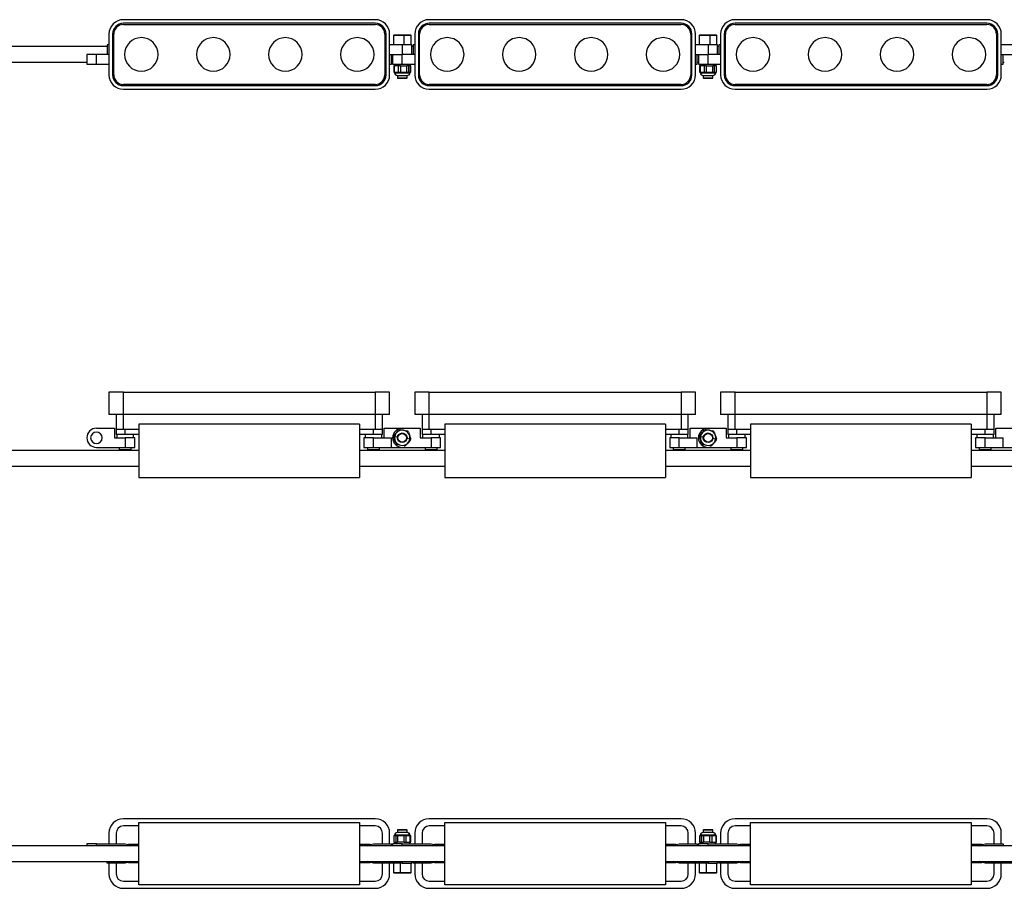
# Model space of a CAD drawing. Header units: millimetres. Extents: x -719 to 2929, y 432 to 794.
# Tile 5 of 15: x -309 to 102, y 432 to 794. Entities that reach past the tile are written whole.
import ezdxf

# ---------------------------------------------------------------- set-up
doc = ezdxf.new("R2010")
doc.units = ezdxf.units.MM

# ---------------------------------------------------------------- blocks, each defined once
blk = doc.blocks.new('Drawing View1')
at = {"color": 7, "linetype": 'Continuous', "lineweight": 25}
for p, q in [((311.45, 17.75), (206.45, 17.75)), ((438.95, 17.75), (333.95, 17.75)), ((566.45, 17.75), (461.45, 17.75)), ((311.45, 16.25), (206.45, 16.25)), ((206.45, 15.75), (311.45, 15.75)), ((438.95, 16.25), (333.95, 16.25)), ((333.95, 15.75), (438.95, 15.75)), ((566.45, 16.25), (461.45, 16.25)), ((461.45, 15.75), (566.45, 15.75)), ((200.45, 11.75), (200.45, -5.25)), ((201.95, 11.75), (201.95, -5.25)), ((202.45, -5.25), (202.45, 11.75)), ((315.45, 11.75), (315.45, -5.25)), ((315.95, -5.25), (315.95, 11.75)), ((317.45, -5.25), (317.45, 11.75)), ((319.17, 11.25), (319.03, 11.12)), ((319.03, 11.12), (319.03, 7.25)), ((323.42, 11.12), (319.03, 11.12)), ((323.4, 11.25), (319.17, 11.25)), ((323.42, 11.12), (323.4, 11.25)), ((326.23, 11.25), (323.4, 11.25)), ((323.42, 11.12), (323.42, 7.25)), ((326.37, 11.12), (323.42, 11.12)), ((326.37, 11.12), (326.23, 11.25)), ((326.37, 7.25), (326.37, 11.12)), ((327.95, 11.75), (327.95, -5.25)), ((329.45, 11.75), (329.45, -5.25)), ((329.95, -5.25), (329.95, 11.75)), ((442.95, 11.75), (442.95, -5.25)), ((443.45, -5.25), (443.45, 11.75)), ((444.95, -5.25), (444.95, 11.75)), ((446.67, 11.25), (446.53, 11.12)), ((446.53, 11.12), (446.53, 7.25)), ((450.92, 11.12), (446.53, 11.12)), ((450.9, 11.25), (446.67, 11.25)), ((450.92, 11.12), (450.9, 11.25)), ((453.73, 11.25), (450.9, 11.25)), ((450.92, 11.12), (450.92, 7.25)), ((453.87, 11.12), (450.92, 11.12)), ((453.87, 11.12), (453.73, 11.25)), ((453.87, 7.25), (453.87, 11.12)), ((455.45, 11.75), (455.45, -5.25)), ((456.95, 11.75), (456.95, -5.25)), ((457.45, -5.25), (457.45, 11.75)), ((570.45, 11.75), (570.45, -5.25)), ((570.95, -5.25), (570.95, 11.75)), ((572.45, -5.25), (572.45, 11.75)), ((199.7, 6.5), (0, 6.5)), ((199.7, 7.25), (199.7, 3.25)), ((200.45, 7.25), (199.7, 7.25)), ((322.7, 7.25), (317.45, 7.25)), ((322.7, 7.25), (322.7, 3.25)), ((326.7, 7.25), (322.7, 7.25)), ((326.7, 3.25), (326.7, 7.25)), ((327.2, 6.5), (326.7, 6.5)), ((327.2, 7.25), (327.2, 3.25)), ((327.95, 7.25), (327.2, 7.25)), ((450.2, 7.25), (444.95, 7.25)), ((450.2, 7.25), (450.2, 3.25)), ((454.2, 7.25), (450.2, 7.25)), ((454.2, 3.25), (454.2, 7.25)), ((454.7, 6.5), (454.2, 6.5)), ((454.7, 7.25), (454.7, 3.25)), ((455.45, 7.25), (454.7, 7.25)), ((577.7, 7.25), (572.45, 7.25)), ((0, 0), (191.2, 0)), ((191.2, 3.25), (191.2, -0.75)), ((195.2, 3.25), (191.2, 3.25)), ((200.45, 3.25), (195.2, 3.25)), ((195.2, -0.75), (195.2, 3.25)), ((317.45, 3.25), (322.7, 3.25)), ((318.2, -0.75), (318.2, 3.25)), ((318.2, 0), (318.7, 0)), ((318.7, 3.25), (318.7, -0.75)), ((322.7, -0.75), (322.7, 3.25)), ((327.95, 3.25), (322.7, 3.25)), ((444.95, 3.25), (450.2, 3.25)), ((445.7, -0.75), (445.7, 3.25)), ((445.7, 0), (446.2, 0)), ((446.2, 3.25), (446.2, -0.75)), ((450.2, -0.75), (450.2, 3.25)), ((455.45, 3.25), (450.2, 3.25)), ((572.45, 3.25), (577.7, 3.25)), ((573.2, -0.75), (573.2, 3.25)), ((573.2, 0), (573.7, 0)), ((191.2, -0.75), (195.2, -0.75)), ((195.2, -0.75), (200.45, -0.75)), ((317.45, -0.75), (318.2, -0.75)), ((318.7, -0.75), (322.7, -0.75)), ((319.17, -1.55), (319.17, -4.11)), ((319.37, -1.55), (319.17, -1.55)), ((319.37, -1.55), (319.37, -4.11)), ((321.16, -1.55), (319.37, -1.55)), ((319.5, -0.75), (319.5, -1.55)), ((319.55, -0.75), (319.55, -1.55)), ((321.16, -4.11), (321.16, -1.55)), ((321.92, -1.55), (321.16, -1.55)), ((321.92, -1.55), (321.92, -4.11)), ((321.92, -1.55), (324.64, -1.55)), ((322.7, -0.75), (327.95, -0.75)), ((324.64, -4.11), (324.64, -1.55)), ((325.25, -1.55), (324.64, -1.55)), ((325.25, -1.55), (325.25, -4.11)), ((326.18, -1.55), (325.25, -1.55)), ((325.9, -1.55), (325.9, -0.75)), ((326.18, -4.11), (326.18, -1.55)), ((326.23, -1.55), (326.18, -1.55)), ((326.23, -4.11), (326.23, -1.55)), ((444.95, -0.75), (445.7, -0.75)), ((446.2, -0.75), (450.2, -0.75)), ((446.67, -1.55), (446.67, -4.11)), ((446.87, -1.55), (446.67, -1.55)), ((446.87, -1.55), (446.87, -4.11)), ((448.66, -1.55), (446.87, -1.55)), ((447, -0.75), (447, -1.55)), ((447.05, -0.75), (447.05, -1.55)), ((448.66, -4.11), (448.66, -1.55)), ((449.42, -1.55), (448.66, -1.55)), ((449.42, -1.55), (449.42, -4.11)), ((449.42, -1.55), (452.14, -1.55)), ((450.2, -0.75), (455.45, -0.75)), ((452.14, -4.11), (452.14, -1.55)), ((452.75, -1.55), (452.14, -1.55)), ((452.75, -1.55), (452.75, -4.11)), ((453.68, -1.55), (452.75, -1.55)), ((453.4, -1.55), (453.4, -0.75)), ((453.68, -4.11), (453.68, -1.55)), ((453.73, -1.55), (453.68, -1.55)), ((453.73, -4.11), (453.73, -1.55)), ((572.45, -0.75), (573.2, -0.75)), ((319.17, -4.11), (319.37, -4.11)), ((319.37, -4.11), (320.26, -4.11)), ((319.5, -4.11), (319.5, -4.35)), ((319.5, -4.35), (319.55, -4.35)), ((319.55, -4.35), (319.55, -4.11)), ((319.55, -4.35), (319.56, -4.35)), ((319.56, -4.35), (325.9, -4.35)), ((320.26, -4.11), (321.16, -4.11)), ((320.7, -5.55), (320.7, -6.55)), ((320.7, -5.55), (320.73, -5.55)), ((320.7, -6.55), (320.9, -6.75)), ((320.7, -6.55), (324.7, -6.55)), ((320.73, -5.55), (324.7, -5.55)), ((320.73, -5.55), (320.73, -5.55)), ((324.5, -6.75), (320.9, -6.75)), ((321.16, -4.11), (321.92, -4.11)), ((321.92, -4.11), (323.28, -4.11)), ((323.28, -4.11), (324.64, -4.11)), ((324.5, -6.75), (324.7, -6.55)), ((324.64, -4.11), (325.25, -4.11)), ((324.7, -6.55), (324.7, -5.55)), ((325.25, -4.11), (325.72, -4.11)), ((325.72, -4.11), (326.18, -4.11)), ((325.9, -4.35), (325.9, -4.11)), ((326.18, -4.11), (326.23, -4.11)), ((446.67, -4.11), (446.87, -4.11)), ((446.87, -4.11), (447.76, -4.11)), ((447, -4.11), (447, -4.35)), ((447, -4.35), (447.05, -4.35)), ((447.05, -4.35), (447.05, -4.11)), ((447.05, -4.35), (447.06, -4.35)), ((447.06, -4.35), (453.4, -4.35)), ((447.76, -4.11), (448.66, -4.11)), ((448.2, -5.55), (448.2, -6.55)), ((448.2, -5.55), (448.23, -5.55)), ((448.2, -6.55), (448.4, -6.75)), ((448.2, -6.55), (452.2, -6.55)), ((448.23, -5.55), (452.2, -5.55)), ((448.23, -5.55), (448.23, -5.55)), ((452, -6.75), (448.4, -6.75)), ((448.66, -4.11), (449.42, -4.11)), ((449.42, -4.11), (450.78, -4.11)), ((450.78, -4.11), (452.14, -4.11)), ((452, -6.75), (452.2, -6.55)), ((452.14, -4.11), (452.75, -4.11)), ((452.2, -6.55), (452.2, -5.55)), ((452.75, -4.11), (453.22, -4.11)), ((453.22, -4.11), (453.68, -4.11)), ((453.4, -4.35), (453.4, -4.11)), ((453.68, -4.11), (453.73, -4.11)), ((311.45, -9.25), (206.45, -9.25)), ((206.45, -9.75), (311.45, -9.75)), ((206.45, -11.25), (311.45, -11.25)), ((438.95, -9.25), (333.95, -9.25)), ((333.95, -9.75), (438.95, -9.75)), ((333.95, -11.25), (438.95, -11.25)), ((566.45, -9.25), (461.45, -9.25)), ((461.45, -9.75), (566.45, -9.75)), ((461.45, -11.25), (566.45, -11.25))]:
    blk.add_line(p, q, dxfattribs=at)
for centre, radius, start, end in [((206.45, 11.75), 6, 90, 180), ((311.45, 11.75), 6, 0, 90), ((333.95, 11.75), 6, 90, 180), ((438.95, 11.75), 6, 0, 90), ((461.45, 11.75), 6, 90, 180), ((566.45, 11.75), 6, 0, 90), ((206.45, 11.75), 4.5, 90, 180), ((206.45, 11.75), 4, 90, 180), ((311.45, 11.75), 4.5, 0, 90), ((311.45, 11.75), 4, 0, 90), ((333.95, 11.75), 4.5, 90, 180), ((333.95, 11.75), 4, 90, 180), ((438.95, 11.75), 4.5, 0, 90), ((438.95, 11.75), 4, 0, 90), ((461.45, 11.75), 4.5, 90, 180), ((461.45, 11.75), 4, 90, 180), ((566.45, 11.75), 4.5, 0, 90), ((566.45, 11.75), 4, 0, 90), ((213.95, 3.25), 7, 90, 270), ((213.95, 3.25), 7, 270, 90), ((243.95, 3.25), 7, 90, 270), ((243.95, 3.25), 7, 270, 90), ((273.95, 3.25), 7, 90, 270), ((273.95, 3.25), 7, 270, 90), ((303.95, 3.25), 7, 90, 270), ((303.95, 3.25), 7, 270, 90), ((341.45, 3.25), 7, 90, 270), ((341.45, 3.25), 7, 270, 90), ((371.45, 3.25), 7, 90, 270), ((371.45, 3.25), 7, 270, 90), ((401.45, 3.25), 7, 90, 270), ((401.45, 3.25), 7, 270, 90), ((431.45, 3.25), 7, 90, 270), ((431.45, 3.25), 7, 270, 90), ((468.95, 3.25), 7, 90, 270), ((468.95, 3.25), 7, 270, 90), ((498.95, 3.25), 7, 90, 270), ((498.95, 3.25), 7, 270, 90), ((528.95, 3.25), 7, 90, 270), ((528.95, 3.25), 7, 270, 90), ((558.95, 3.25), 7, 90, 270), ((558.95, 3.25), 7, 270, 90), ((206.45, -5.25), 6, 180, 270), ((206.45, -5.25), 4.5, 180, 270), ((206.45, -5.25), 4, 180, 270), ((311.45, -5.25), 6, 270, 0), ((311.45, -5.25), 4.5, 270, 0), ((311.45, -5.25), 4, 270, 0), ((320.7, -4.35), 1.2, 180, 270), ((320.74, -4.36), 1.19, 179.5268, 269.5189), ((324.7, -4.35), 1.2, 270, 0), ((333.95, -5.25), 6, 180, 270), ((333.95, -5.25), 4.5, 180, 270), ((333.95, -5.25), 4, 180, 270), ((438.95, -5.25), 6, 270, 0), ((438.95, -5.25), 4.5, 270, 0), ((438.95, -5.25), 4, 270, 0), ((448.2, -4.35), 1.2, 180, 270), ((448.24, -4.36), 1.19, 179.5268, 269.5189), ((452.2, -4.35), 1.2, 270, 0), ((461.45, -5.25), 6, 180, 270), ((461.45, -5.25), 4.5, 180, 270), ((461.45, -5.25), 4, 180, 270), ((566.45, -5.25), 6, 270, 0), ((566.45, -5.25), 4.5, 270, 0), ((566.45, -5.25), 4, 270, 0)]:
    blk.add_arc(centre, radius, start, end, dxfattribs=at)
blk = doc.blocks.new('Drawing View2')
at = {"color": 7, "linetype": 'Continuous', "lineweight": 25}
for p, q in [((200.45, 30.91), (200.45, 21.61)), ((206.45, 30.91), (200.45, 30.91)), ((206.45, 21.61), (206.45, 30.91)), ((206.45, 30.91), (311.45, 30.91)), ((311.45, 30.91), (311.45, 21.61)), ((317.45, 30.91), (311.45, 30.91)), ((317.45, 21.61), (317.45, 30.91)), ((327.95, 30.91), (327.95, 21.61)), ((333.95, 30.91), (327.95, 30.91)), ((333.95, 21.61), (333.95, 30.91)), ((333.95, 30.91), (438.95, 30.91)), ((438.95, 30.91), (438.95, 21.61)), ((444.95, 30.91), (438.95, 30.91)), ((444.95, 21.61), (444.95, 30.91)), ((455.45, 30.91), (455.45, 21.61)), ((461.45, 30.91), (455.45, 30.91)), ((461.45, 21.61), (461.45, 30.91)), ((461.45, 30.91), (566.45, 30.91)), ((566.45, 30.91), (566.45, 21.61)), ((572.45, 30.91), (566.45, 30.91)), ((572.45, 21.61), (572.45, 30.91)), ((206.45, 21.61), (200.45, 21.61)), ((203.45, 21.61), (203.45, 15.25)), ((311.45, 21.61), (206.45, 21.61)), ((206.45, 15.25), (206.45, 21.61)), ((317.45, 21.61), (311.45, 21.61)), ((311.45, 21.61), (311.45, 15.25)), ((314.45, 15.25), (314.45, 21.61)), ((333.95, 21.61), (327.95, 21.61)), ((330.95, 21.61), (330.95, 15.25)), ((438.95, 21.61), (333.95, 21.61)), ((333.95, 15.25), (333.95, 21.61)), ((444.95, 21.61), (438.95, 21.61)), ((438.95, 21.61), (438.95, 15.25)), ((441.95, 15.25), (441.95, 21.61)), ((461.45, 21.61), (455.45, 21.61)), ((458.45, 21.61), (458.45, 15.25)), ((566.45, 21.61), (461.45, 21.61)), ((461.45, 15.25), (461.45, 21.61)), ((572.45, 21.61), (566.45, 21.61)), ((566.45, 21.61), (566.45, 15.25)), ((569.45, 15.25), (569.45, 21.61)), ((212.95, 17.55), (212.95, -4.65)), ((304.95, 17.55), (212.95, 17.55)), ((304.95, 17.55), (304.95, -4.65)), ((340.45, 17.55), (340.45, -4.65)), ((432.45, 17.55), (340.45, 17.55)), ((432.45, 17.55), (432.45, -4.65)), ((467.95, 17.55), (467.95, -4.65)), ((559.95, 17.55), (467.95, 17.55)), ((559.95, 17.55), (559.95, -4.65)), ((195.2, 15.85), (202.7, 15.85)), ((202.7, 15.85), (202.7, 11.85)), ((203.45, 15.25), (203.45, 13.25)), ((206.45, 15.25), (203.45, 15.25)), ((207.2, 13.25), (203.45, 13.25)), ((203.7, 13.25), (203.7, 11.85)), ((212.95, 15.25), (206.45, 15.25)), ((207.2, 13.25), (207.2, 15.25)), ((212.95, 13.25), (207.2, 13.25)), ((210.7, 11.85), (210.7, 13.25)), ((311.45, 15.25), (304.95, 15.25)), ((310.7, 13.25), (304.95, 13.25)), ((307.2, 13.25), (307.2, 11.85)), ((310.7, 13.25), (310.7, 15.25)), ((314.45, 13.25), (310.7, 13.25)), ((314.45, 15.25), (311.45, 15.25)), ((314.2, 11.85), (314.2, 13.25)), ((314.45, 13.25), (314.45, 15.25)), ((315.2, 15.85), (322.7, 15.85)), ((315.2, 11.85), (315.2, 15.85)), ((319.37, 12.87), (320.26, 13.93)), ((319.55, 12.43), (320.73, 12.21)), ((320.26, 13.93), (321.16, 14.98)), ((321.92, 15.25), (323.28, 15)), ((322.7, 15.85), (330.2, 15.85)), ((323.28, 15), (324.64, 14.75)), ((325.25, 14.23), (325.72, 12.92)), ((325.72, 12.92), (326.18, 11.62)), ((330.2, 15.85), (330.2, 11.85)), ((330.95, 15.25), (330.95, 13.25)), ((333.95, 15.25), (330.95, 15.25)), ((334.7, 13.25), (330.95, 13.25)), ((331.2, 13.25), (331.2, 11.85)), ((340.45, 15.25), (333.95, 15.25)), ((334.7, 13.25), (334.7, 15.25)), ((340.45, 13.25), (334.7, 13.25)), ((338.2, 11.85), (338.2, 13.25)), ((438.95, 15.25), (432.45, 15.25)), ((438.2, 13.25), (432.45, 13.25)), ((434.7, 13.25), (434.7, 11.85)), ((438.2, 13.25), (438.2, 15.25)), ((441.95, 13.25), (438.2, 13.25)), ((441.95, 15.25), (438.95, 15.25)), ((441.7, 11.85), (441.7, 13.25)), ((441.95, 13.25), (441.95, 15.25)), ((442.7, 11.85), (442.7, 15.85)), ((442.7, 15.85), (450.2, 15.85)), ((446.87, 12.87), (447.76, 13.93)), ((447.05, 12.43), (448.23, 12.21)), ((447.76, 13.93), (448.66, 14.98)), ((449.42, 15.25), (450.78, 15)), ((450.2, 15.85), (457.7, 15.85)), ((450.78, 15), (452.14, 14.75)), ((452.75, 14.23), (453.22, 12.92)), ((453.22, 12.92), (453.68, 11.62)), ((457.7, 15.85), (457.7, 11.85)), ((458.45, 15.25), (458.45, 13.25)), ((461.45, 15.25), (458.45, 15.25)), ((462.2, 13.25), (458.45, 13.25)), ((458.7, 13.25), (458.7, 11.85)), ((467.95, 15.25), (461.45, 15.25)), ((462.2, 13.25), (462.2, 15.25)), ((467.95, 13.25), (462.2, 13.25)), ((465.7, 11.85), (465.7, 13.25)), ((566.45, 15.25), (559.95, 15.25)), ((565.7, 13.25), (559.95, 13.25)), ((562.2, 13.25), (562.2, 11.85)), ((565.7, 13.25), (565.7, 15.25)), ((569.45, 13.25), (565.7, 13.25)), ((569.45, 15.25), (566.45, 15.25)), ((569.2, 11.85), (569.2, 13.25)), ((569.45, 13.25), (569.45, 15.25)), ((570.2, 11.85), (570.2, 15.85)), ((570.2, 15.85), (577.7, 15.85)), ((202.7, 11.85), (207.2, 11.85)), ((207.2, 11.85), (207.2, 7.85)), ((211.2, 11.85), (207.2, 11.85)), ((211.2, 7.85), (211.2, 11.85)), ((306.7, 11.85), (306.7, 7.85)), ((310.7, 11.85), (306.7, 11.85)), ((310.7, 7.85), (310.7, 11.85)), ((310.7, 11.85), (318.2, 11.85)), ((318.2, 7.85), (318.2, 11.85)), ((319.68, 10.78), (319.22, 12.08)), ((320.15, 9.47), (319.68, 10.78)), ((322.12, 8.7), (320.76, 8.95)), ((323.48, 8.45), (322.12, 8.7)), ((325.14, 9.77), (324.24, 8.72)), ((325.85, 11.27), (324.67, 11.49)), ((326.03, 10.83), (325.14, 9.77)), ((330.2, 11.85), (334.7, 11.85)), ((334.7, 11.85), (334.7, 7.85)), ((338.7, 11.85), (334.7, 11.85)), ((338.7, 7.85), (338.7, 11.85)), ((434.2, 11.85), (434.2, 7.85)), ((438.2, 11.85), (434.2, 11.85)), ((438.2, 7.85), (438.2, 11.85)), ((438.2, 11.85), (445.7, 11.85)), ((445.7, 7.85), (445.7, 11.85)), ((447.18, 10.78), (446.72, 12.08)), ((447.65, 9.47), (447.18, 10.78)), ((449.62, 8.7), (448.26, 8.95)), ((450.98, 8.45), (449.62, 8.7)), ((452.64, 9.77), (451.74, 8.72)), ((453.35, 11.27), (452.17, 11.49)), ((453.53, 10.83), (452.64, 9.77)), ((457.7, 11.85), (462.2, 11.85)), ((462.2, 11.85), (462.2, 7.85)), ((466.2, 11.85), (462.2, 11.85)), ((466.2, 7.85), (466.2, 11.85)), ((561.7, 11.85), (561.7, 7.85)), ((565.7, 11.85), (561.7, 11.85)), ((565.7, 7.85), (565.7, 11.85)), ((565.7, 11.85), (573.2, 11.85)), ((573.2, 7.85), (573.2, 11.85)), ((212.95, 6.5), (0, 6.5)), ((195.2, 7.85), (207.2, 7.85)), ((204.7, 7.85), (204.7, 6.85)), ((209.7, 6.85), (204.7, 6.85)), ((207.2, 7.85), (211.2, 7.85)), ((209.7, 6.85), (209.7, 7.85)), ((340.45, 6.5), (304.95, 6.5)), ((306.7, 7.85), (310.7, 7.85)), ((308.2, 7.85), (308.2, 6.85)), ((313.2, 6.85), (308.2, 6.85)), ((310.7, 7.85), (318.2, 7.85)), ((313.2, 6.85), (313.2, 7.85)), ((318.2, 7.85), (322.7, 7.85)), ((322.7, 7.85), (334.7, 7.85)), ((332.2, 7.85), (332.2, 6.85)), ((337.2, 6.85), (332.2, 6.85)), ((334.7, 7.85), (338.7, 7.85)), ((337.2, 6.85), (337.2, 7.85)), ((467.95, 6.5), (432.45, 6.5)), ((434.2, 7.85), (438.2, 7.85)), ((435.7, 7.85), (435.7, 6.85)), ((440.7, 6.85), (435.7, 6.85)), ((438.2, 7.85), (445.7, 7.85)), ((440.7, 6.85), (440.7, 7.85)), ((445.7, 7.85), (450.2, 7.85)), ((450.2, 7.85), (462.2, 7.85)), ((459.7, 7.85), (459.7, 6.85)), ((464.7, 6.85), (459.7, 6.85)), ((462.2, 7.85), (466.2, 7.85)), ((464.7, 6.85), (464.7, 7.85)), ((595.45, 6.5), (559.95, 6.5)), ((561.7, 7.85), (565.7, 7.85)), ((563.2, 7.85), (563.2, 6.85)), ((568.2, 6.85), (563.2, 6.85)), ((565.7, 7.85), (573.2, 7.85)), ((568.2, 6.85), (568.2, 7.85)), ((573.2, 7.85), (577.7, 7.85)), ((0, 0), (212.95, 0)), ((304.95, 0), (340.45, 0)), ((432.45, 0), (467.95, 0)), ((559.95, 0), (595.45, 0)), ((212.95, -4.65), (304.95, -4.65)), ((340.45, -4.65), (432.45, -4.65)), ((467.95, -4.65), (559.95, -4.65))]:
    blk.add_line(p, q, dxfattribs=at)
for centre, radius in [((322.7, 11.85), 2), ((322.7, 11.85), 1.8), ((450.2, 11.85), 2), ((450.2, 11.85), 1.8)]:
    blk.add_circle(centre, radius, dxfattribs=at)
for centre, radius, start, end in [((195.2, 11.85), 4, 90, 270), ((195.2, 11.85), 2.4, 0, 180), ((322.7, 11.85), 4, 90, 270), ((319.97, 12.35), 0.8, 139.5715, 199.5715), ((322.7, 11.85), 3.2, 169.5715, 349.2807), ((322.7, 11.85), 3.2, 169.2807, 169.5715), ((322.7, 11.85), 3.2, 349.5715, 169.2807), ((321.77, 14.46), 0.8, 79.5715, 139.5715), ((324.5, 13.96), 0.8, 19.5715, 79.5715), ((450.2, 11.85), 4, 90, 270), ((447.47, 12.35), 0.8, 139.5715, 199.5715), ((450.2, 11.85), 3.2, 169.5715, 349.2807), ((450.2, 11.85), 3.2, 169.2807, 169.5715), ((450.2, 11.85), 3.2, 349.5715, 169.2807), ((449.27, 14.46), 0.8, 79.5715, 139.5715), ((452, 13.96), 0.8, 19.5715, 79.5715), ((195.2, 11.85), 2.4, 180, 0), ((320.9, 9.74), 0.8, 199.5715, 259.5715), ((323.63, 9.24), 0.8, 259.5715, 319.5715), ((322.7, 11.85), 3.2, 349.2807, 349.5715), ((325.43, 11.35), 0.8, 319.5715, 19.5715), ((448.4, 9.74), 0.8, 199.5715, 259.5715), ((451.13, 9.24), 0.8, 259.5715, 319.5715), ((450.2, 11.85), 3.2, 349.2807, 349.5715), ((452.93, 11.35), 0.8, 319.5715, 19.5715)]:
    blk.add_arc(centre, radius, start, end, dxfattribs=at)
blk = doc.blocks.new('Drawing View3')
at = {"color": 7, "linetype": 'Continuous', "lineweight": 25}
for p, q in [((311.45, 17.75), (206.45, 17.75)), ((438.95, 17.75), (333.95, 17.75)), ((566.45, 17.75), (461.45, 17.75)), ((212.95, 14.75), (206.45, 14.75)), ((212.95, -9.75), (212.95, 16.25)), ((212.95, 16.25), (304.95, 16.25)), ((304.95, 16.25), (304.95, -9.75)), ((311.45, 14.75), (304.95, 14.75)), ((320.9, 13.25), (320.7, 13.05)), ((320.7, 13.05), (320.7, 12.05)), ((322.31, 13.05), (320.7, 13.05)), ((320.9, 13.25), (322.34, 13.25)), ((324.7, 13.05), (322.31, 13.05)), ((322.34, 13.25), (324.5, 13.25)), ((324.7, 13.05), (324.5, 13.25)), ((324.7, 12.05), (324.7, 13.05)), ((340.45, 14.75), (333.95, 14.75)), ((340.45, -9.75), (340.45, 16.25)), ((340.45, 16.25), (432.45, 16.25)), ((432.45, 16.25), (432.45, -9.75)), ((438.95, 14.75), (432.45, 14.75)), ((448.4, 13.25), (448.2, 13.05)), ((448.2, 13.05), (448.2, 12.05)), ((449.81, 13.05), (448.2, 13.05)), ((448.4, 13.25), (449.84, 13.25)), ((452.2, 13.05), (449.81, 13.05)), ((449.84, 13.25), (452, 13.25)), ((452.2, 13.05), (452, 13.25)), ((452.2, 12.05), (452.2, 13.05)), ((467.95, 14.75), (461.45, 14.75)), ((467.95, 16.25), (559.95, 16.25)), ((467.95, -9.75), (467.95, 16.25)), ((559.95, 16.25), (559.95, -9.75)), ((566.45, 14.75), (559.95, 14.75)), ((200.45, 11.75), (200.45, 7.25)), ((203.45, 11.75), (203.45, 7.25)), ((314.45, 7.25), (314.45, 11.75)), ((317.45, 7.25), (317.45, 11.75)), ((319.17, 10.61), (319.17, 8.05)), ((319.22, 10.61), (319.17, 10.61)), ((319.22, 10.61), (319.22, 8.05)), ((319.68, 10.61), (319.22, 10.61)), ((319.5, 10.85), (319.5, 10.61)), ((325.84, 10.85), (319.5, 10.85)), ((320.15, 10.61), (319.68, 10.61)), ((320.15, 8.05), (320.15, 10.61)), ((320.76, 10.61), (320.15, 10.61)), ((324.67, 12.05), (320.7, 12.05)), ((320.76, 10.61), (320.76, 8.05)), ((322.12, 10.61), (320.76, 10.61)), ((323.48, 10.61), (322.12, 10.61)), ((323.48, 8.05), (323.48, 10.61)), ((324.24, 10.61), (323.48, 10.61)), ((324.24, 10.61), (324.24, 8.05)), ((325.14, 10.61), (324.24, 10.61)), ((324.67, 12.05), (324.67, 12.05)), ((324.7, 12.05), (324.67, 12.05)), ((326.03, 10.61), (325.14, 10.61)), ((325.85, 10.85), (325.84, 10.85)), ((325.85, 10.85), (325.85, 10.61)), ((325.9, 10.85), (325.85, 10.85)), ((325.9, 10.61), (325.9, 10.85)), ((326.03, 8.05), (326.03, 10.61)), ((326.23, 10.61), (326.03, 10.61)), ((326.23, 8.05), (326.23, 10.61)), ((327.95, 11.75), (327.95, 7.25)), ((330.95, 11.75), (330.95, 7.25)), ((441.95, 7.25), (441.95, 11.75)), ((444.95, 7.25), (444.95, 11.75)), ((446.67, 10.61), (446.67, 8.05)), ((446.72, 10.61), (446.67, 10.61)), ((446.72, 10.61), (446.72, 8.05)), ((447.18, 10.61), (446.72, 10.61)), ((447, 10.85), (447, 10.61)), ((453.34, 10.85), (447, 10.85)), ((447.65, 10.61), (447.18, 10.61)), ((447.65, 8.05), (447.65, 10.61)), ((448.26, 10.61), (447.65, 10.61)), ((452.17, 12.05), (448.2, 12.05)), ((448.26, 10.61), (448.26, 8.05)), ((449.62, 10.61), (448.26, 10.61)), ((450.98, 10.61), (449.62, 10.61)), ((450.98, 8.05), (450.98, 10.61)), ((451.74, 10.61), (450.98, 10.61)), ((451.74, 10.61), (451.74, 8.05)), ((452.64, 10.61), (451.74, 10.61)), ((452.17, 12.05), (452.17, 12.05)), ((452.2, 12.05), (452.17, 12.05)), ((453.53, 10.61), (452.64, 10.61)), ((453.35, 10.85), (453.34, 10.85)), ((453.35, 10.85), (453.35, 10.61)), ((453.4, 10.85), (453.35, 10.85)), ((453.4, 10.61), (453.4, 10.85)), ((453.53, 8.05), (453.53, 10.61)), ((453.73, 10.61), (453.53, 10.61)), ((453.73, 8.05), (453.73, 10.61)), ((455.45, 11.75), (455.45, 7.25)), ((458.45, 11.75), (458.45, 7.25)), ((569.45, 7.25), (569.45, 11.75)), ((572.45, 7.25), (572.45, 11.75)), ((212.95, 6.5), (0, 6.5)), ((191.2, 7.25), (191.2, 6.5)), ((195.2, 7.25), (191.2, 7.25)), ((195.2, 7.25), (207.2, 7.25)), ((195.2, 6.5), (195.2, 7.25)), ((212.95, 7), (208.59, 7)), ((309.31, 7), (304.95, 7)), ((340.45, 6.5), (304.95, 6.5)), ((310.7, 7.25), (318.2, 7.25)), ((318.2, 7.25), (318.2, 6.5)), ((318.7, 7.25), (318.7, 6.5)), ((322.7, 7.25), (318.7, 7.25)), ((319.17, 8.05), (319.22, 8.05)), ((319.22, 8.05), (320.15, 8.05)), ((319.5, 8.05), (319.5, 7.25)), ((320.15, 8.05), (320.76, 8.05)), ((323.48, 8.05), (320.76, 8.05)), ((322.7, 7.25), (334.7, 7.25)), ((322.7, 6.5), (322.7, 7.25)), ((323.48, 8.05), (324.24, 8.05)), ((324.24, 8.05), (326.03, 8.05)), ((325.85, 7.25), (325.85, 8.05)), ((325.9, 7.25), (325.9, 8.05)), ((326.03, 8.05), (326.23, 8.05)), ((340.45, 7), (336.09, 7)), ((436.81, 7), (432.45, 7)), ((467.95, 6.5), (432.45, 6.5)), ((438.2, 7.25), (445.7, 7.25)), ((445.7, 7.25), (445.7, 6.5)), ((446.2, 7.25), (446.2, 6.5)), ((450.2, 7.25), (446.2, 7.25)), ((446.67, 8.05), (446.72, 8.05)), ((446.72, 8.05), (447.65, 8.05)), ((447, 8.05), (447, 7.25)), ((447.65, 8.05), (448.26, 8.05)), ((450.98, 8.05), (448.26, 8.05)), ((450.2, 7.25), (462.2, 7.25)), ((450.2, 6.5), (450.2, 7.25)), ((450.98, 8.05), (451.74, 8.05)), ((451.74, 8.05), (453.53, 8.05)), ((453.35, 7.25), (453.35, 8.05)), ((453.4, 7.25), (453.4, 8.05)), ((453.53, 8.05), (453.73, 8.05)), ((467.95, 7), (463.59, 7)), ((564.31, 7), (559.95, 7)), ((595.45, 6.5), (559.95, 6.5)), ((565.7, 7.25), (573.2, 7.25)), ((573.2, 7.25), (573.2, 6.5)), ((0, 0), (212.95, 0)), ((199.7, -0.75), (199.7, 0)), ((304.95, 0), (340.45, 0)), ((322.7, 0), (322.7, -0.75)), ((326.7, -0.75), (326.7, 0)), ((327.2, -0.75), (327.2, 0)), ((432.45, 0), (467.95, 0)), ((450.2, 0), (450.2, -0.75)), ((454.2, -0.75), (454.2, 0)), ((454.7, -0.75), (454.7, 0)), ((559.95, 0), (595.45, 0)), ((207.2, -0.75), (199.7, -0.75)), ((200.45, -0.75), (200.45, -5.25)), ((203.45, -0.75), (203.45, -5.25)), ((208.59, -0.5), (212.95, -0.5)), ((304.95, -0.5), (309.31, -0.5)), ((322.7, -0.75), (310.7, -0.75)), ((314.45, -5.25), (314.45, -0.75)), ((317.45, -5.25), (317.45, -0.75)), ((319.03, -0.75), (319.03, -4.62)), ((321.98, -4.62), (321.98, -0.75)), ((322.7, -0.75), (326.7, -0.75)), ((326.37, -4.62), (326.37, -0.75)), ((334.7, -0.75), (327.2, -0.75)), ((327.95, -0.75), (327.95, -5.25)), ((330.95, -0.75), (330.95, -5.25)), ((336.09, -0.5), (340.45, -0.5)), ((432.45, -0.5), (436.81, -0.5)), ((450.2, -0.75), (438.2, -0.75)), ((441.95, -5.25), (441.95, -0.75)), ((444.95, -5.25), (444.95, -0.75)), ((446.53, -0.75), (446.53, -4.62)), ((449.48, -4.62), (449.48, -0.75)), ((450.2, -0.75), (454.2, -0.75)), ((453.87, -4.62), (453.87, -0.75)), ((462.2, -0.75), (454.7, -0.75)), ((455.45, -0.75), (455.45, -5.25)), ((458.45, -0.75), (458.45, -5.25)), ((463.59, -0.5), (467.95, -0.5)), ((559.95, -0.5), (564.31, -0.5)), ((577.7, -0.75), (565.7, -0.75)), ((569.45, -5.25), (569.45, -0.75)), ((572.45, -5.25), (572.45, -0.75)), ((319.03, -4.62), (319.17, -4.75)), ((319.03, -4.62), (321.98, -4.62)), ((319.17, -4.75), (322, -4.75)), ((321.98, -4.62), (326.37, -4.62)), ((321.98, -4.62), (322, -4.75)), ((322, -4.75), (326.23, -4.75)), ((326.23, -4.75), (326.37, -4.62)), ((446.53, -4.62), (446.67, -4.75)), ((446.53, -4.62), (449.48, -4.62)), ((446.67, -4.75), (449.5, -4.75)), ((449.48, -4.62), (453.87, -4.62)), ((449.48, -4.62), (449.5, -4.75)), ((449.5, -4.75), (453.73, -4.75)), ((453.73, -4.75), (453.87, -4.62)), ((206.45, -8.25), (212.95, -8.25)), ((206.45, -11.25), (311.45, -11.25)), ((304.95, -9.75), (212.95, -9.75)), ((304.95, -8.25), (311.45, -8.25)), ((333.95, -8.25), (340.45, -8.25)), ((333.95, -11.25), (438.95, -11.25)), ((432.45, -9.75), (340.45, -9.75)), ((432.45, -8.25), (438.95, -8.25)), ((461.45, -8.25), (467.95, -8.25)), ((461.45, -11.25), (566.45, -11.25)), ((559.95, -9.75), (467.95, -9.75)), ((559.95, -8.25), (566.45, -8.25))]:
    blk.add_line(p, q, dxfattribs=at)
at = {"color": 7, "linetype": 'Continuous', "lineweight": 25, "flags": 128}
for points in [[(207.2, 7.25), (208.44, 7.05), (209.53, 6.5)], [(308.37, 6.5), (309.46, 7.05), (310.7, 7.25)], [(334.7, 7.25), (335.94, 7.05), (337.03, 6.5)], [(435.87, 6.5), (436.96, 7.05), (438.2, 7.25)], [(462.2, 7.25), (463.44, 7.05), (464.53, 6.5)], [(563.37, 6.5), (564.46, 7.05), (565.7, 7.25)], [(209.53, 0), (208.44, -0.55), (207.2, -0.75)], [(310.7, -0.75), (309.46, -0.55), (308.37, 0)], [(337.03, 0), (335.94, -0.55), (334.7, -0.75)], [(438.2, -0.75), (436.96, -0.55), (435.87, 0)], [(464.53, 0), (463.44, -0.55), (462.2, -0.75)], [(565.7, -0.75), (564.46, -0.55), (563.37, 0)]]:
    blk.add_lwpolyline(points, dxfattribs=at)
at = {"color": 7, "linetype": 'Continuous', "lineweight": 25}
for centre, radius, start, end in [((206.45, 11.75), 6, 90, 180), ((311.45, 11.75), 6, 0, 90), ((333.95, 11.75), 6, 90, 180), ((438.95, 11.75), 6, 0, 90), ((461.45, 11.75), 6, 90, 180), ((566.45, 11.75), 6, 0, 90), ((206.45, 11.75), 3, 90, 180), ((311.45, 11.75), 3, 0, 90), ((333.95, 11.75), 3, 90, 180), ((438.95, 11.75), 3, 0, 90), ((461.45, 11.75), 3, 90, 180), ((566.45, 11.75), 3, 0, 90), ((320.7, 10.85), 1.2, 90, 180), ((324.66, 10.86), 1.19, 359.5268, 89.5189), ((324.7, 10.85), 1.2, 0, 90), ((448.2, 10.85), 1.2, 90, 180), ((452.16, 10.86), 1.19, 359.5268, 89.5189), ((452.2, 10.85), 1.2, 0, 90), ((206.45, -5.25), 6, 180, 270), ((206.45, -5.25), 3, 180, 270), ((311.45, -5.25), 3, 270, 0), ((311.45, -5.25), 6, 270, 0), ((333.95, -5.25), 6, 180, 270), ((333.95, -5.25), 3, 180, 270), ((438.95, -5.25), 3, 270, 0), ((438.95, -5.25), 6, 270, 0), ((461.45, -5.25), 6, 180, 270), ((461.45, -5.25), 3, 180, 270), ((566.45, -5.25), 3, 270, 0), ((566.45, -5.25), 6, 270, 0)]:
    blk.add_arc(centre, radius, start, end, dxfattribs=at)

msp = doc.modelspace()

# ---------------------------------------------------------------- block references
at = {"color": 7, "linetype": 'Continuous', "lineweight": 25}
for name, p in [('Drawing View1', (-471.93, 776.38)), ('Drawing View2', (-471.93, 607.93)), ('Drawing View3', (-471.93, 443.16))]:
    msp.add_blockref(name, p, dxfattribs=at)

doc.saveas('drawing.dxf')
